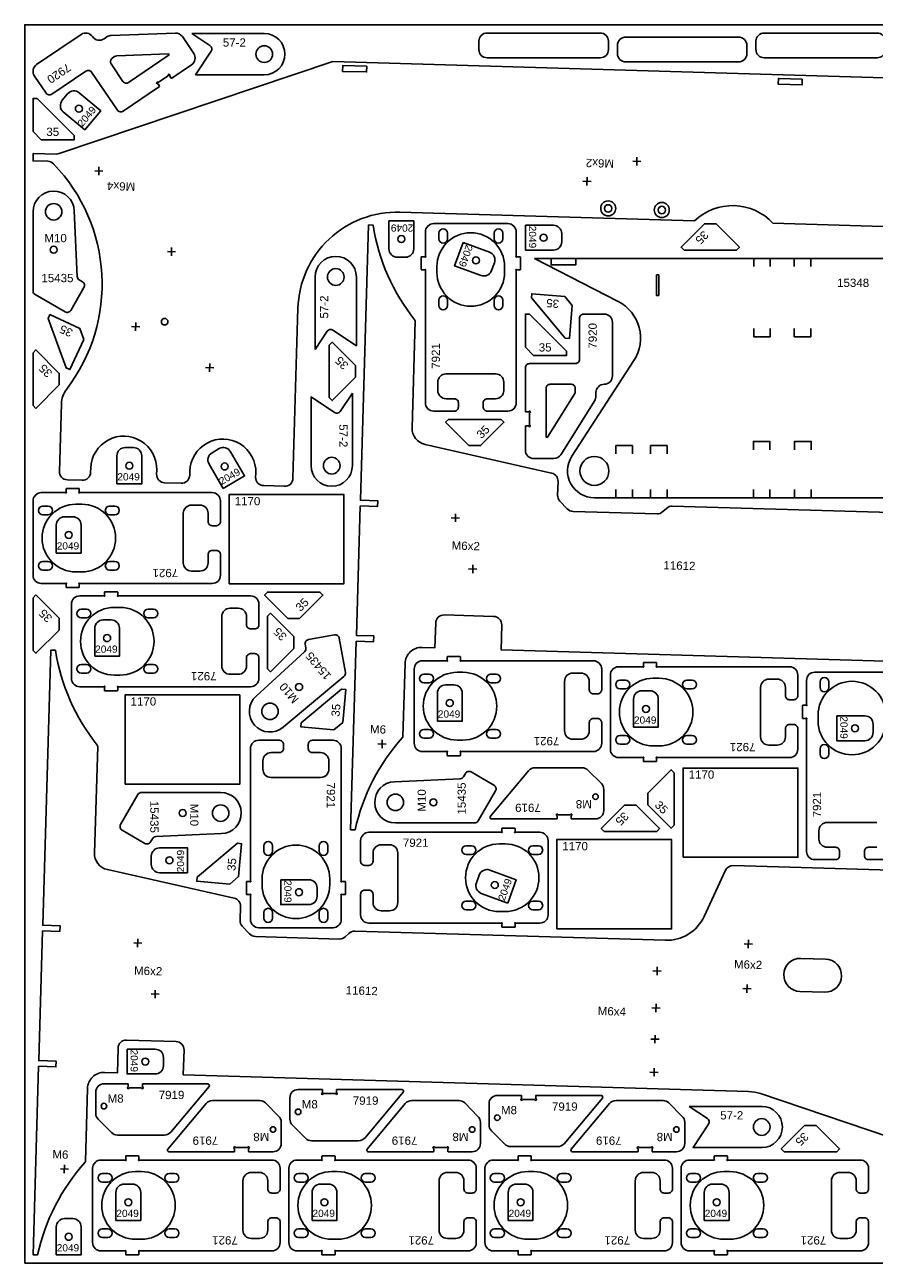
# Model space of a CAD drawing. Header units: millimetres. Extents: x 0 to 3000, y 0 to 1500.
# Tile 1 of 4: x 0 to 1029, y 0 to 1500. Entities that reach past the tile are written whole.
import ezdxf

# ---------------------------------------------------------------- set-up
doc = ezdxf.new("R2010")
doc.units = ezdxf.units.MM
doc.header["$MEASUREMENT"] = 0
for name, color, linetype, true_color in [('CUT_OUTER', 7, 'Continuous', 0xffffff), ('Gravír', 1, 'Continuous', 0xff0000), ('Sheet', 18, 'Continuous', 0x000000)]:
    doc.layers.add(name, color=color, linetype=linetype, true_color=true_color)
doc.styles.add('Arial', font='txt', dxfattribs={"height": 0.2})

msp = doc.modelspace()

# ---------------------------------------------------------------- linework, layer by layer
at = {"color": 7, "true_color": 0xffffff}
for points in [[(190.8, 1485.6, 0.258618), (182.2, 1490), (104.8, 1487.1, 0.140541), (99.5, 1485.4), (96, 1482.9, -0.414214), (82.1, 1485.6, 0.414214), (68.2, 1488.3), (14.4, 1451.8, 0.414214), (11.7, 1437.9), (25.8, 1417.2, 0.414214), (32.7, 1415.9), (74.1, 1443.9, -0.414214), (81, 1442.6), (112.2, 1396.7, 0.414214), (119.1, 1395.3), (163, 1425.1, 0.414214), (163.1, 1425.8), (161.4, 1428.3, 0.317837), (160.9, 1428.5, -1.585786), (161.2, 1430.3, 0.317837), (161.8, 1430.3), (173.5, 1438.3, 0.317837), (173.7, 1438.8, -1.585786), (175.5, 1438.5, 0.317837), (175.5, 1437.9), (177.2, 1435.3, 0.414214), (177.9, 1435.2), (201.9, 1451.5, 0.414214), (204.6, 1465.4)], [(202.2, 1489.4), (224.3, 1474.8, -0.414213), (225.7, 1467.9), (206.8, 1439.4), (290, 1439.4, 1), (290, 1489.4)], [(174.7, 1464.4, -0.270547), (173.8, 1462.6), (125.8, 1430.1, -0.414214), (118.8, 1431.4), (104.5, 1452.5, -0.414214), (105.9, 1459.4), (108.8, 1461.5, -0.140541), (111.4, 1462.3), (173.7, 1464.6, -0.125244)], [(72.7, 1372.7), (92, 1395.7), (65.9, 1417.5, 0.414214), (51.8, 1416.3), (45.4, 1408.6, 0.414214), (46.6, 1394.5)], [(10, 1177.6, 0.267949), (12.5, 1173.3), (48.9, 1152.3, 0.414214), (55.7, 1154.1), (71.7, 1181.8, 0.414214), (69.9, 1188.6), (66, 1190.9, -0.256076), (63.5, 1195), (60, 1274.6, 0.978023), (10, 1273.5)], [(471, 1262.5), (441, 1262.5), (441, 1228.5, 0.414214), (451, 1218.5), (461, 1218.5, 0.414214), (471, 1228.5)], [(585.1, 1032.1, 0.414214), (595.1, 1042.1), (595.1, 1202.2, 0.267949), (594.9, 1202.7, -1.303225), (595.6, 1203.4, 0.267949), (596, 1203.1), (599.6, 1203.1, 0.414214), (600.1, 1203.6), (600.1, 1218.6, 0.414214), (599.6, 1219.1), (596, 1219.1, 0.267949), (595.6, 1218.9, -1.303225), (594.9, 1219.5, 0.267949), (595.1, 1220), (595.1, 1249.1, 0.414214), (585.1, 1259.1), (495.1, 1259.1, 0.414214), (485.1, 1249.1), (485.1, 1220, 0.267949), (485.4, 1219.5, -1.303225), (484.7, 1218.9, 0.267949), (484.3, 1219.1), (480.6, 1219.1, 0.414214), (480.1, 1218.6), (480.1, 1203.6, 0.414214), (480.6, 1203.1), (484.3, 1203.1, 0.267949), (484.7, 1203.4, -1.732051), (485.1, 1202.6), (485.1, 1042.1, 0.414214), (495.1, 1032.1), (520.1, 1032.1, 0.414214), (525.1, 1037.1), (525.1, 1042.1, 0.414214), (520.1, 1047.1), (510.1, 1047.1, -0.414214), (500.1, 1057.1), (500.1, 1067.1, -0.414214), (510.1, 1077.1), (570.1, 1077.1, -0.414214), (580.1, 1067.1), (580.1, 1057.1, -0.414214), (570.1, 1047.1), (560.1, 1047.1, 0.414214), (555.1, 1042.1), (555.1, 1037.1, 0.414214), (560.1, 1032.1)], [(581.1, 1200.1, -1), (499.1, 1200.1), (499.1, 1207.1, -1), (581.1, 1207.1)], [(511.9, 1240.9, -1), (501.4, 1240.9), (501.4, 1247.4, -1), (511.9, 1247.4)], [(578.9, 1240.9, -1), (568.4, 1240.9), (568.4, 1247.4, -1), (578.9, 1247.4)], [(606.2, 1257.1), (606.2, 1227.1), (640.2, 1227.1, 0.414214), (650.2, 1237.1), (650.2, 1247.1, 0.414214), (640.2, 1257.1)], [(530.8, 1236.2), (520.5, 1208), (552.5, 1196.4, 0.414214), (565.3, 1202.3), (568.7, 1211.7, 0.414214), (562.8, 1224.6)], [(351.6, 1106.7), (366.2, 1128.7, -0.414213), (373.2, 1130.1), (401.6, 1111.3), (401.6, 1194.5, 1), (351.6, 1194.5)], [(951.8, 1217.1), (617.3, 1217.1), (718.6, 1164.9, -0.443873), (737.7, 1093.3), (662.5, 977.3, 0.594692), (689.8, 927.1), (1144.8, 927.1, 0.594692), (1172, 977.3), (1096.8, 1093.3, -0.443873), (1115.9, 1164.9), (1217.3, 1217.1)], [(511.9, 1159.9, -1), (501.4, 1159.9), (501.4, 1166.4, -1), (511.9, 1166.4)], [(578.9, 1159.9, -1), (568.4, 1159.9), (568.4, 1166.4, -1), (578.9, 1166.4)], [(640.7, 974.6, 0.258618), (649.2, 979.3), (690.2, 1045, 0.140541), (691.7, 1050.3), (691.7, 1054.6, -0.414214), (701.7, 1064.6, 0.414214), (711.7, 1074.6), (711.7, 1139.6, 0.414214), (701.7, 1149.6), (676.7, 1149.6, 0.414214), (671.7, 1144.6), (671.7, 1094.6, -0.414214), (666.7, 1089.6), (611.2, 1089.6, 0.414214), (606.2, 1084.6), (606.2, 1031.6, 0.414214), (606.7, 1031.1), (609.8, 1031.1, 0.317837), (610.3, 1031.4, -1.585786), (611.6, 1030.1, 0.317837), (611.2, 1029.7), (611.2, 1015.5, 0.317837), (611.6, 1015, -1.585786), (610.3, 1013.8, 0.317837), (609.8, 1014.1), (606.7, 1014.1, 0.414214), (606.2, 1013.6), (606.2, 984.6, 0.414214), (616.2, 974.6)], [(396.7, 1053.8), (382.1, 1031.7, -0.414213), (375.1, 1030.3), (346.7, 1049.2), (346.7, 966, 1), (396.7, 966)], [(632.3, 999.8, -0.270547), (631.2, 1001.6), (631.2, 1059.6, -0.414214), (636.2, 1064.6), (661.7, 1064.6, -0.414214), (666.7, 1059.6), (666.7, 1056, -0.140541), (666, 1053.4), (633, 1000.5, -0.125244)], [(111.6, 943.9), (141.6, 943.9), (141.6, 977.9, 0.414214), (131.6, 987.9), (121.6, 987.9, 0.414214), (111.6, 977.9)], [(240.1, 938.5), (266.1, 953.5), (249.1, 982.9, 0.414214), (235.5, 986.6), (226.8, 981.6, 0.414214), (223.1, 967.9)], [(237, 923.3, 0.414214), (227, 933.3), (66.9, 933.3, 0.267949), (66.4, 933.1, -1.303225), (65.7, 933.8, 0.267949), (66, 934.2), (66, 937.8, 0.414214), (65.5, 938.3), (50.5, 938.3, 0.414214), (50, 937.8), (50, 934.2, 0.267949), (50.2, 933.8, -1.303225), (49.6, 933.1, 0.267949), (49.1, 933.3), (20, 933.3, 0.414214), (10, 923.3), (10, 833.3, 0.414214), (20, 823.3), (49.1, 823.3, 0.267949), (49.6, 823.6, -1.303225), (50.2, 822.9, 0.267949), (50, 822.5), (50, 818.8, 0.414214), (50.5, 818.3), (65.5, 818.3, 0.414214), (66, 818.8), (66, 822.5, 0.267949), (65.7, 822.9, -1.732051), (66.5, 823.3), (227, 823.3, 0.414214), (237, 833.3), (237, 858.3, 0.414214), (232, 863.3), (227, 863.3, 0.414214), (222, 858.3), (222, 848.3, -0.414214), (212, 838.3), (202, 838.3, -0.414214), (192, 848.3), (192, 908.3, -0.414214), (202, 918.3), (212, 918.3, -0.414214), (222, 908.3), (222, 898.3, 0.414214), (227, 893.3), (232, 893.3, 0.414214), (237, 898.3)], [(28.2, 917.1, -1), (28.2, 906.6), (21.8, 906.6, -1), (21.8, 917.1)], [(69, 919.3, -1), (69, 837.3), (62, 837.3, -1), (62, 919.3)], [(109.2, 917.1, -1), (109.2, 906.6), (102.8, 906.6, -1), (102.8, 917.1)], [(38.2, 860.1), (68.2, 860.1), (68.2, 894.1, 0.414214), (58.2, 904.1), (48.2, 904.1, 0.414214), (38.2, 894.1)], [(28.2, 850.1, -1), (28.2, 839.6), (21.8, 839.6, -1), (21.8, 850.1)], [(109.2, 850.1, -1), (109.2, 839.6), (102.8, 839.6, -1), (102.8, 850.1)], [(283.5, 798.3, 0.414214), (273.5, 808.3), (113.4, 808.3, 0.267949), (113, 808.1, -1.303225), (112.3, 808.8, 0.267949), (112.5, 809.2), (112.5, 812.8, 0.414214), (112, 813.3), (97, 813.3, 0.414214), (96.5, 812.8), (96.5, 809.2, 0.267949), (96.8, 808.8, -1.303225), (96.1, 808.1, 0.267949), (95.7, 808.3), (66.5, 808.3, 0.414214), (56.5, 798.3), (56.5, 708.3, 0.414214), (66.5, 698.3), (95.7, 698.3, 0.267949), (96.1, 698.6, -1.303225), (96.8, 697.9, 0.267949), (96.5, 697.5), (96.5, 693.8, 0.414214), (97, 693.3), (112, 693.3, 0.414214), (112.5, 693.8), (112.5, 697.5, 0.267949), (112.3, 697.9, -1.732051), (113, 698.3), (273.5, 698.3, 0.414214), (283.5, 708.3), (283.5, 733.3, 0.414214), (278.5, 738.3), (273.5, 738.3, 0.414214), (268.5, 733.3), (268.5, 723.3, -0.414214), (258.5, 713.3), (248.5, 713.3, -0.414214), (238.5, 723.3), (238.5, 783.3, -0.414214), (248.5, 793.3), (258.5, 793.3, -0.414214), (268.5, 783.3), (268.5, 773.3, 0.414214), (273.5, 768.3), (278.5, 768.3, 0.414214), (283.5, 773.3)], [(74.8, 792.1, -1), (74.8, 781.6), (68.3, 781.6, -1), (68.3, 792.1)], [(115.5, 794.3, -1), (115.5, 712.3), (108.5, 712.3, -1), (108.5, 794.3)], [(155.8, 792.1, -1), (155.8, 781.6), (149.3, 781.6, -1), (149.3, 792.1)], [(84.7, 735.1), (114.7, 735.1), (114.7, 769.1, 0.414214), (104.7, 779.1), (94.7, 779.1, 0.414214), (84.7, 769.1)], [(386.5, 710.8, 0.267949), (388.2, 715.5), (380.9, 756.9, 0.414214), (375.1, 761), (343.6, 755.4, 0.414214), (339.6, 749.6), (340.4, 745.2, -0.256076), (338.8, 740.7), (280.1, 686.8, 0.978023), (313.1, 649.2)], [(74.8, 725.1, -1), (74.8, 714.6), (68.3, 714.6, -1), (68.3, 725.1)], [(155.8, 725.1, -1), (155.8, 714.6), (149.3, 714.6, -1), (149.3, 725.1)], [(698.6, 719.7, 0.414214), (688.6, 729.7), (528.4, 729.7, 0.267949), (528, 729.5, -1.303225), (527.3, 730.2, 0.267949), (527.6, 730.6), (527.6, 734.2, 0.414214), (527.1, 734.7), (512.1, 734.7, 0.414214), (511.6, 734.2), (511.6, 730.6, 0.267949), (511.8, 730.2, -1.303225), (511.1, 729.5, 0.267949), (510.7, 729.7), (481.6, 729.7, 0.414214), (471.6, 719.7), (471.6, 629.7, 0.414214), (481.6, 619.7), (510.7, 619.7, 0.267949), (511.1, 620, -1.303225), (511.8, 619.3, 0.267949), (511.6, 618.9), (511.6, 615.2, 0.414214), (512.1, 614.7), (527.1, 614.7, 0.414214), (527.6, 615.2), (527.6, 618.9, 0.267949), (527.3, 619.3, -1.732051), (528.1, 619.7), (688.6, 619.7, 0.414214), (698.6, 629.7), (698.6, 654.7, 0.414214), (693.6, 659.7), (688.6, 659.7, 0.414214), (683.6, 654.7), (683.6, 644.7, -0.414214), (673.6, 634.7), (663.6, 634.7, -0.414214), (653.6, 644.7), (653.6, 704.7, -0.414214), (663.6, 714.7), (673.6, 714.7, -0.414214), (683.6, 704.7), (683.6, 694.7, 0.414214), (688.6, 689.7), (693.6, 689.7, 0.414214), (698.6, 694.7)], [(936.1, 712.5, 0.414214), (926.1, 722.5), (766, 722.5, 0.267949), (765.5, 722.3, -1.303225), (764.8, 722.9, 0.267949), (765.1, 723.4), (765.1, 727, 0.414214), (764.6, 727.5), (749.6, 727.5, 0.414214), (749.1, 727), (749.1, 723.4, 0.267949), (749.3, 722.9, -1.303225), (748.7, 722.3, 0.267949), (748.2, 722.5), (719.1, 722.5, 0.414214), (709.1, 712.5), (709.1, 622.5, 0.414214), (719.1, 612.5), (748.2, 612.5, 0.267949), (748.7, 612.8, -1.303225), (749.3, 612.1, 0.267949), (749.1, 611.6), (749.1, 608, 0.414214), (749.6, 607.5), (764.6, 607.5, 0.414214), (765.1, 608), (765.1, 611.6, 0.267949), (764.8, 612.1, -1.732051), (765.6, 612.5), (926.1, 612.5, 0.414214), (936.1, 622.5), (936.1, 647.5, 0.414214), (931.1, 652.5), (926.1, 652.5, 0.414214), (921.1, 647.5), (921.1, 637.5, -0.414214), (911.1, 627.5), (901.1, 627.5, -0.414214), (891.1, 637.5), (891.1, 697.5, -0.414214), (901.1, 707.5), (911.1, 707.5, -0.414214), (921.1, 697.5), (921.1, 687.5, 0.414214), (926.1, 682.5), (931.1, 682.5, 0.414214), (936.1, 687.5)], [(489.8, 713.5, -1), (489.8, 703), (483.3, 703, -1), (483.3, 713.5)], [(530.6, 715.7, -1), (530.6, 633.7), (523.6, 633.7, -1), (523.6, 715.7)], [(570.8, 713.5, -1), (570.8, 703), (564.3, 703, -1), (564.3, 713.5)], [(727.3, 706.3, -1), (727.3, 695.8), (720.8, 695.8, -1), (720.8, 706.3)], [(768.1, 708.5, -1), (768.1, 626.5), (761.1, 626.5, -1), (761.1, 708.5)], [(808.3, 706.3, -1), (808.3, 695.8), (801.8, 695.8, -1), (801.8, 706.3)], [(973.5, 697.5, -1), (963, 697.5), (963, 704, -1), (973.5, 704)], [(499.7, 656.5), (529.7, 656.5), (529.7, 690.5, 0.414214), (519.7, 700.5), (509.7, 700.5, 0.414214), (499.7, 690.5)], [(737.2, 649.3), (767.2, 649.3), (767.2, 683.3, 0.414214), (757.2, 693.3), (747.2, 693.3, 0.414214), (737.2, 683.3)], [(1042.7, 656.8, -1), (960.7, 656.8), (960.7, 663.8, -1), (1042.7, 663.8)], [(983.3, 662.9), (983.3, 632.9), (1017.3, 632.9, 0.414214), (1027.3, 642.9), (1027.3, 652.9, 0.414214), (1017.3, 662.9)], [(489.8, 646.5, -1), (489.8, 636), (483.3, 636, -1), (483.3, 646.5)], [(570.8, 646.5, -1), (570.8, 636), (564.3, 636, -1), (564.3, 646.5)], [(283.3, 633.4, 0.414214), (273.3, 623.4), (273.3, 463.2, 0.267949), (273.6, 462.8, -1.303225), (272.9, 462.1, 0.267949), (272.5, 462.4), (268.8, 462.4, 0.414214), (268.3, 461.9), (268.3, 446.9, 0.414214), (268.8, 446.4), (272.5, 446.4, 0.267949), (272.9, 446.6, -1.303225), (273.6, 445.9, 0.267949), (273.3, 445.5), (273.3, 416.4, 0.414214), (283.3, 406.4), (373.3, 406.4, 0.414214), (383.3, 416.4), (383.3, 445.5, 0.267949), (383.1, 445.9, -1.303225), (383.8, 446.6, 0.267949), (384.2, 446.4), (387.8, 446.4, 0.414214), (388.3, 446.9), (388.3, 461.9, 0.414214), (387.8, 462.4), (384.2, 462.4, 0.267949), (383.8, 462.1, -1.732051), (383.3, 462.9), (383.3, 623.4, 0.414214), (373.3, 633.4), (348.3, 633.4, 0.414214), (343.3, 628.4), (343.3, 623.4, 0.414214), (348.3, 618.4), (358.3, 618.4, -0.414214), (368.3, 608.4), (368.3, 598.4, -0.414214), (358.3, 588.4), (298.3, 588.4, -0.414214), (288.3, 598.4), (288.3, 608.4, -0.414214), (298.3, 618.4), (308.3, 618.4, 0.414214), (313.3, 623.4), (313.3, 628.4, 0.414214), (308.3, 633.4)], [(727.3, 639.3, -1), (727.3, 628.8), (720.8, 628.8, -1), (720.8, 639.3)], [(808.3, 639.3, -1), (808.3, 628.8), (801.8, 628.8, -1), (801.8, 639.3)], [(973.5, 616.5, -1), (963, 616.5), (963, 623, -1), (973.5, 623)], [(701.1, 573.9, 0.198912), (698.2, 581), (682, 597.1, 0.198912), (675, 600.1), (617.8, 600.1, 0.221695), (610.1, 596.5), (563.9, 541.4, 0.63707), (565.4, 538.1), (644.1, 538.1, 0.414214), (644.6, 538.6), (644.6, 541.7, 0.317837), (644.3, 542.1, -1.585786), (645.6, 543.4, 0.317837), (646, 543.1), (660.2, 543.1, 0.317837), (660.7, 543.4, -1.585786), (661.9, 542.1, 0.317837), (661.6, 541.7), (661.6, 538.6, 0.414214), (662.1, 538.1), (691.1, 538.1, 0.414214), (701.1, 548.1)], [(544.7, 533.2, 0.267949), (549, 535.7), (570.1, 572.1, 0.414214), (568.2, 579), (540.5, 595, 0.414214), (533.7, 593.1), (531.4, 589.3, -0.256076), (527.3, 586.8), (447.7, 583.2, 0.978023), (448.8, 533.2)], [(141.3, 570.2, 0.267949), (137, 567.7), (116, 531.3, 0.414214), (117.8, 524.5), (145.5, 508.5, 0.414214), (152.3, 510.3), (154.6, 514.2, -0.256076), (158.7, 516.7), (238.3, 520.3, 0.978023), (237.2, 570.2)], [(406.7, 421.9, 0.414214), (416.7, 411.9), (576.8, 411.9, 0.267949), (577.2, 412.2, -1.303225), (577.9, 411.5, 0.267949), (577.7, 411.1), (577.7, 407.4, 0.414214), (578.2, 406.9), (593.2, 406.9, 0.414214), (593.7, 407.4), (593.7, 411.1, 0.267949), (593.4, 411.5, -1.303225), (594.1, 412.2, 0.267949), (594.5, 411.9), (623.7, 411.9, 0.414214), (633.7, 421.9), (633.7, 511.9, 0.414214), (623.7, 521.9), (594.5, 521.9, 0.267949), (594.1, 521.7, -1.303225), (593.4, 522.4, 0.267949), (593.7, 522.8), (593.7, 526.4, 0.414214), (593.2, 526.9), (578.2, 526.9, 0.414214), (577.7, 526.4), (577.7, 522.8, 0.267949), (577.9, 522.4, -1.732051), (577.2, 521.9), (416.7, 521.9, 0.414214), (406.7, 511.9), (406.7, 486.9, 0.414214), (411.7, 481.9), (416.7, 481.9, 0.414214), (421.7, 486.9), (421.7, 496.9, -0.414214), (431.7, 506.9), (441.7, 506.9, -0.414214), (451.7, 496.9), (451.7, 436.9, -0.414214), (441.7, 426.9), (431.7, 426.9, -0.414214), (421.7, 436.9), (421.7, 446.9, 0.414214), (416.7, 451.9), (411.7, 451.9, 0.414214), (406.7, 446.9)], [(289.6, 505.6, -1), (300.1, 505.6), (300.1, 499.1, -1), (289.6, 499.1)], [(356.6, 505.6, -1), (367.1, 505.6), (367.1, 499.1, -1), (356.6, 499.1)], [(197.2, 473), (197.2, 503), (163.2, 503, 0.414214), (153.2, 493), (153.2, 483, 0.414214), (163.2, 473)], [(287.3, 465.4, -1), (369.3, 465.4), (369.3, 458.4, -1), (287.3, 458.4)], [(534.4, 495.2, -1), (534.4, 505.7), (540.9, 505.7, -1), (540.9, 495.2)], [(574.7, 425.9, -1), (574.7, 507.9), (581.7, 507.9, -1), (581.7, 425.9)], [(615.4, 495.2, -1), (615.4, 505.7), (621.9, 505.7, -1), (621.9, 495.2)], [(584.8, 436.3), (595, 464.5), (563.1, 476.2, 0.414214), (550.3, 470.2), (546.9, 460.8, 0.414214), (552.8, 448)], [(310, 464.4), (310, 434.4), (344, 434.4, 0.414214), (354, 444.4), (354, 454.4, 0.414214), (344, 464.4)], [(534.4, 428.2, -1), (534.4, 438.7), (540.9, 438.7, -1), (540.9, 428.2)], [(615.4, 428.2, -1), (615.4, 438.7), (621.9, 438.7, -1), (621.9, 428.2)], [(289.6, 424.6, -1), (300.1, 424.6), (300.1, 418.1, -1), (289.6, 418.1)], [(356.6, 424.6, -1), (367.1, 424.6), (367.1, 418.1, -1), (356.6, 418.1)], [(938.6, 329.2, -1), (939.7, 369.2), (969.7, 368.3, -1), (968.5, 328.3)], [(123.9, 259.2), (123.9, 229.2), (157.9, 229.2, 0.414214), (167.9, 239.2), (167.9, 249.2, 0.414214), (157.9, 259.2)], [(85.9, 181.5, 0.198912), (88.8, 174.4), (105, 158.3, 0.198912), (112.1, 155.3), (169.2, 155.3, 0.221695), (176.9, 158.9), (223.2, 214.1, 0.63707), (221.6, 217.3), (142.9, 217.3, 0.414214), (142.4, 216.8), (142.4, 213.8, 0.317837), (142.7, 213.3, -1.585786), (141.5, 212, 0.317837), (141, 212.3), (126.8, 212.3, 0.317837), (126.4, 212, -1.585786), (125.1, 213.3, 0.317837), (125.4, 213.8), (125.4, 216.8, 0.414214), (124.9, 217.3), (95.9, 217.3, 0.414214), (85.9, 207.3)], [(321, 174.6, 0.198912), (323.9, 167.5), (340, 151.3, 0.198912), (347.1, 148.4), (404.3, 148.4, 0.221695), (412, 152), (458.2, 207.1, 0.63707), (456.7, 210.4), (378, 210.4, 0.414214), (377.5, 209.9), (377.5, 206.8, 0.317837), (377.8, 206.4, -1.585786), (376.5, 205.1, 0.317837), (376.1, 205.4), (361.9, 205.4, 0.317837), (361.4, 205.1, -1.585786), (360.1, 206.4, 0.317837), (360.5, 206.8), (360.5, 209.9, 0.414214), (360, 210.4), (331, 210.4, 0.414214), (321, 200.4)], [(310.6, 170.9, 0.198912), (307.6, 177.9), (291.5, 194.1, 0.198912), (284.4, 197), (227.2, 197, 0.221695), (219.6, 193.4), (173.3, 138.3, 0.63707), (174.8, 135), (253.6, 135, 0.414214), (254.1, 135.5), (254.1, 138.6, 0.317837), (253.7, 139.1, -1.585786), (255, 140.3, 0.317837), (255.5, 140), (269.6, 140, 0.317837), (270.1, 140.3, -1.585786), (271.4, 139.1, 0.317837), (271.1, 138.6), (271.1, 135.5, 0.414214), (271.6, 135), (300.6, 135, 0.414214), (310.6, 145)], [(551.7, 170.9, 0.198912), (548.8, 177.9), (532.7, 194.1, 0.198912), (525.6, 197), (468.4, 197, 0.221695), (460.8, 193.4), (414.5, 138.3, 0.63707), (416, 135), (494.7, 135, 0.414214), (495.2, 135.5), (495.2, 138.6, 0.317837), (494.9, 139.1, -1.585786), (496.2, 140.3, 0.317837), (496.7, 140), (510.8, 140, 0.317837), (511.3, 140.3, -1.585786), (512.6, 139.1, 0.317837), (512.2, 138.6), (512.2, 135.5, 0.414214), (512.7, 135), (541.7, 135, 0.414214), (551.7, 145)], [(562.2, 167.4, 0.198912), (565.1, 160.3), (581.2, 144.2, 0.198912), (588.3, 141.3), (645.5, 141.3, 0.221695), (653.1, 144.8), (699.4, 200, 0.63707), (697.9, 203.3), (619.2, 203.3, 0.414214), (618.7, 202.8), (618.7, 199.7, 0.317837), (619, 199.2, -1.585786), (617.7, 197.9, 0.317837), (617.3, 198.3), (603.1, 198.3, 0.317837), (602.6, 197.9, -1.585786), (601.3, 199.2, 0.317837), (601.7, 199.7), (601.7, 202.8, 0.414214), (601.2, 203.3), (572.2, 203.3, 0.414214), (562.2, 193.3)], [(799.1, 170.9, 0.198912), (796.1, 177.9), (780, 194.1, 0.198912), (772.9, 197), (715.7, 197, 0.221695), (708.1, 193.4), (661.8, 138.3, 0.63707), (663.3, 135), (742.1, 135, 0.414214), (742.6, 135.5), (742.6, 138.6, 0.317837), (742.2, 139.1, -1.585786), (743.5, 140.3, 0.317837), (744, 140), (758.1, 140, 0.317837), (758.6, 140.3, -1.585786), (759.9, 139.1, 0.317837), (759.6, 138.6), (759.6, 135.5, 0.414214), (760.1, 135), (789.1, 135, 0.414214), (799.1, 145)], [(804.6, 190), (826.6, 175.4, -0.414213), (828, 168.4), (809.2, 140), (892.4, 140, 1), (892.4, 190)], [(309.2, 115, 0.414214), (299.2, 125), (139.1, 125, 0.267949), (138.7, 124.7, -1.303225), (138, 125.4, 0.267949), (138.2, 125.9), (138.2, 129.5, 0.414214), (137.7, 130), (122.7, 130, 0.414214), (122.2, 129.5), (122.2, 125.9, 0.267949), (122.5, 125.4, -1.303225), (121.8, 124.7, 0.267949), (121.4, 125), (92.2, 125, 0.414214), (82.2, 115), (82.2, 25, 0.414214), (92.2, 15), (121.4, 15, 0.267949), (121.8, 15.2, -1.303225), (122.5, 14.6, 0.267949), (122.2, 14.1), (122.2, 10.5, 0.414214), (122.7, 10), (137.7, 10, 0.414214), (138.2, 10.5), (138.2, 14.1, 0.267949), (138, 14.6, -1.732051), (138.7, 15), (299.2, 15, 0.414214), (309.2, 25), (309.2, 50, 0.414214), (304.2, 55), (299.2, 55, 0.414214), (294.2, 50), (294.2, 40, -0.414214), (284.2, 30), (274.2, 30, -0.414214), (264.2, 40), (264.2, 100, -0.414214), (274.2, 110), (284.2, 110, -0.414214), (294.2, 100), (294.2, 90, 0.414214), (299.2, 85), (304.2, 85, 0.414214), (309.2, 90)], [(546.8, 115, 0.414214), (536.8, 125), (376.6, 125, 0.267949), (376.2, 124.7, -1.303225), (375.5, 125.4, 0.267949), (375.8, 125.9), (375.8, 129.5, 0.414214), (375.3, 130), (360.3, 130, 0.414214), (359.8, 129.5), (359.8, 125.9, 0.267949), (360, 125.4, -1.303225), (359.3, 124.7, 0.267949), (358.9, 125), (329.8, 125, 0.414214), (319.8, 115), (319.8, 25, 0.414214), (329.8, 15), (358.9, 15, 0.267949), (359.3, 15.2, -1.303225), (360, 14.6, 0.267949), (359.8, 14.1), (359.8, 10.5, 0.414214), (360.3, 10), (375.3, 10, 0.414214), (375.8, 10.5), (375.8, 14.1, 0.267949), (375.5, 14.6, -1.732051), (376.3, 15), (536.8, 15, 0.414214), (546.8, 25), (546.8, 50, 0.414214), (541.8, 55), (536.8, 55, 0.414214), (531.8, 50), (531.8, 40, -0.414214), (521.8, 30), (511.8, 30, -0.414214), (501.8, 40), (501.8, 100, -0.414214), (511.8, 110), (521.8, 110, -0.414214), (531.8, 100), (531.8, 90, 0.414214), (536.8, 85), (541.8, 85, 0.414214), (546.8, 90)], [(784.3, 115, 0.414214), (774.3, 125), (614.1, 125, 0.267949), (613.7, 124.7, -1.303225), (613, 125.4, 0.267949), (613.3, 125.9), (613.3, 129.5, 0.414214), (612.8, 130), (597.8, 130, 0.414214), (597.3, 129.5), (597.3, 125.9, 0.267949), (597.5, 125.4, -1.303225), (596.8, 124.7, 0.267949), (596.4, 125), (567.3, 125, 0.414214), (557.3, 115), (557.3, 25, 0.414214), (567.3, 15), (596.4, 15, 0.267949), (596.8, 15.2, -1.303225), (597.5, 14.6, 0.267949), (597.3, 14.1), (597.3, 10.5, 0.414214), (597.8, 10), (612.8, 10, 0.414214), (613.3, 10.5), (613.3, 14.1, 0.267949), (613, 14.6, -1.732051), (613.8, 15), (774.3, 15, 0.414214), (784.3, 25), (784.3, 50, 0.414214), (779.3, 55), (774.3, 55, 0.414214), (769.3, 50), (769.3, 40, -0.414214), (759.3, 30), (749.3, 30, -0.414214), (739.3, 40), (739.3, 100, -0.414214), (749.3, 110), (759.3, 110, -0.414214), (769.3, 100), (769.3, 90, 0.414214), (774.3, 85), (779.3, 85, 0.414214), (784.3, 90)], [(1021.8, 115, 0.414214), (1011.8, 125), (851.7, 125, 0.267949), (851.2, 124.7, -1.303225), (850.5, 125.4, 0.267949), (850.8, 125.9), (850.8, 129.5, 0.414214), (850.3, 130), (835.3, 130, 0.414214), (834.8, 129.5), (834.8, 125.9, 0.267949), (835, 125.4, -1.303225), (834.4, 124.7, 0.267949), (833.9, 125), (804.8, 125, 0.414214), (794.8, 115), (794.8, 25, 0.414214), (804.8, 15), (833.9, 15, 0.267949), (834.4, 15.2, -1.303225), (835, 14.6, 0.267949), (834.8, 14.1), (834.8, 10.5, 0.414214), (835.3, 10), (850.3, 10, 0.414214), (850.8, 10.5), (850.8, 14.1, 0.267949), (850.5, 14.6, -1.732051), (851.3, 15), (1011.8, 15, 0.414214), (1021.8, 25), (1021.8, 50, 0.414214), (1016.8, 55), (1011.8, 55, 0.414214), (1006.8, 50), (1006.8, 40, -0.414214), (996.8, 30), (986.8, 30, -0.414214), (976.8, 40), (976.8, 100, -0.414214), (986.8, 110), (996.8, 110, -0.414214), (1006.8, 100), (1006.8, 90, 0.414214), (1011.8, 85), (1016.8, 85, 0.414214), (1021.8, 90)], [(100.5, 108.7, -1), (100.5, 98.2), (94, 98.2, -1), (94, 108.7)], [(141.2, 111, -1), (141.2, 29), (134.2, 29, -1), (134.2, 111)], [(181.5, 108.7, -1), (181.5, 98.2), (175, 98.2, -1), (175, 108.7)], [(338, 108.7, -1), (338, 98.2), (331.5, 98.2, -1), (331.5, 108.7)], [(378.8, 111, -1), (378.8, 29), (371.8, 29, -1), (371.8, 111)], [(419, 108.7, -1), (419, 98.2), (412.5, 98.2, -1), (412.5, 108.7)], [(575.5, 108.7, -1), (575.5, 98.2), (569, 98.2, -1), (569, 108.7)], [(616.3, 111, -1), (616.3, 29), (609.3, 29, -1), (609.3, 111)], [(656.5, 108.7, -1), (656.5, 98.2), (650, 98.2, -1), (650, 108.7)], [(813, 108.7, -1), (813, 98.2), (806.5, 98.2, -1), (806.5, 108.7)], [(853.8, 111, -1), (853.8, 29), (846.8, 29, -1), (846.8, 111)], [(894, 108.7, -1), (894, 98.2), (887.5, 98.2, -1), (887.5, 108.7)], [(110.4, 51.8), (140.4, 51.8), (140.4, 85.8, 0.414214), (130.4, 95.8), (120.4, 95.8, 0.414214), (110.4, 85.8)], [(347.9, 51.8), (377.9, 51.8), (377.9, 85.8, 0.414214), (367.9, 95.8), (357.9, 95.8, 0.414214), (347.9, 85.8)], [(585.4, 51.8), (615.4, 51.8), (615.4, 85.8, 0.414214), (605.4, 95.8), (595.4, 95.8, 0.414214), (585.4, 85.8)], [(822.9, 51.8), (852.9, 51.8), (852.9, 85.8, 0.414214), (842.9, 95.8), (832.9, 95.8, 0.414214), (822.9, 85.8)], [(38.2, 10), (68.2, 10), (68.2, 44, 0.414214), (58.2, 54), (48.2, 54, 0.414214), (38.2, 44)], [(100.5, 41.7, -1), (100.5, 31.2), (94, 31.2, -1), (94, 41.7)], [(181.5, 41.7, -1), (181.5, 31.2), (175, 31.2, -1), (175, 41.7)], [(338, 41.7, -1), (338, 31.2), (331.5, 31.2, -1), (331.5, 41.7)], [(419, 41.7, -1), (419, 31.2), (412.5, 31.2, -1), (412.5, 41.7)], [(575.5, 41.7, -1), (575.5, 31.2), (569, 31.2, -1), (569, 41.7)], [(656.5, 41.7, -1), (656.5, 31.2), (650, 31.2, -1), (650, 41.7)], [(813, 41.7, -1), (813, 31.2), (806.5, 31.2, -1), (806.5, 41.7)], [(894, 41.7, -1), (894, 31.2), (887.5, 31.2, -1), (887.5, 41.7)]]:
    msp.add_lwpolyline(points, format="xyb", close=True, dxfattribs=at)
for points in [[(1040.9, 1435.7), (373.2, 1455.5), (41.5, 1343.9, -0.088784), (38.1, 1343.4), (10.3, 1344.2), (10, 1335.2), (27.9, 1334.7, -0.195996), (34.8, 1331.6, -0.370573), (50.5, 1058.4, 0.156999), (44.3, 1041), (41.9, 959.1, 0.414214), (51.6, 948.8), (69.4, 948.3, 0.414214), (79.7, 958), (79.9, 963, -1), (159.8, 960.6), (159.7, 955.6, 0.414214), (169.4, 945.3), (189.4, 944.7, 0.414214), (199.7, 954.4), (199.8, 959.4, -1), (279.8, 957), (279.6, 952, 0.414214), (289.3, 941.8), (314.5, 941, 0.414214), (324.8, 950.7), (330.8, 1156.6, -0.414214), (454.3, 1273), (811.1, 1262.4, -0.421053), (906, 1259.6), (1106.4, 1253.7, -0.094015)], [(1160.4, 905.9), (784.1, 917, 0.198912), (777, 914.3), (772.7, 910.3, -0.198912), (765.6, 907.6), (663.9, 910.6, -0.198912), (656.9, 913.7), (648, 923.1, -0.198912), (645.3, 930.3), (645.8, 947, 0.359037), (638, 957), (484.7, 991.6, -0.359037), (469.1, 1011.7), (472.9, 1140.9, 0.177176), (472.5, 1142.2, -0.128909), (421.7, 1257.3), (416.3, 1257.5), (406.4, 924.2), (427.4, 923.6), (427.2, 916.6), (406.2, 917.2), (401.6, 760.3), (422.6, 759.7), (422.4, 752.7), (401.4, 753.3), (394.6, 525), (400, 524.8, -0.128983), (457.5, 636.8, 0.177145), (458, 638.1), (460.6, 726.5, -0.414214), (481.2, 745.9), (496.7, 745.5), (497.6, 775.5, -0.414214), (507.9, 785.2), (567.8, 783.4, -0.414214), (577.5, 773.1), (576.7, 743.1), (1261.2, 722.8, -0.074313)], [(1172.9, 472.3), (858, 481.7, 0.2997), (848.7, 475.9), (822.6, 419.9, -0.2997), (775.8, 391.1), (399.5, 402.2, 0.198912), (392.4, 399.5), (388.1, 395.5, -0.198912), (380.9, 392.7), (279.3, 395.8, -0.198912), (272.3, 398.9), (263.4, 408.3, -0.198912), (260.7, 415.5), (261.2, 432.1, 0.359037), (253.4, 442.2), (100, 476.7, -0.359037), (84.4, 496.8), (88.3, 626.1, 0.177176), (87.8, 627.4, -0.128909), (37.1, 742.5), (31.7, 742.6), (21.8, 409.4), (42.8, 408.8), (42.6, 401.8), (21.6, 402.4), (17, 245.5), (38, 244.8), (37.8, 237.8), (16.8, 238.5), (10, 10.2), (15.4, 10, -0.128983), (72.9, 122, 0.177145), (73.4, 123.2), (76, 211.7, -0.414214), (96.6, 231.1), (112.1, 230.6), (113, 260.6, -0.414214), (123.3, 270.3), (183.2, 268.5, -0.414214), (192.9, 258.3), (192, 228.3), (876.5, 208, -0.074313), (891.1, 205.4), (1281.9, 73.1, 0.074313)], [(1046.7, 715.8), (956.7, 715.8, 0.414214), (946.7, 705.8), (946.7, 676.6, 0.267949), (947, 676.2, -1.303225), (946.3, 675.5, 0.267949), (945.8, 675.8), (942.2, 675.8, 0.414214), (941.7, 675.3), (941.7, 660.3, 0.414214), (942.2, 659.8), (945.8, 659.8, 0.267949), (946.3, 660, -1.732051), (946.7, 659.3), (946.7, 498.8, 0.414214), (956.7, 488.8), (981.7, 488.8, 0.414214), (986.7, 493.8), (986.7, 498.8, 0.414214), (981.7, 503.8), (971.7, 503.8, -0.414214), (961.7, 513.8), (961.7, 523.8, -0.414214), (971.7, 533.8), (1031.7, 533.8, -0.414214)], [(1031.7, 503.8), (1021.7, 503.8, 0.414214), (1016.7, 498.8), (1016.7, 493.8, 0.414214), (1021.7, 488.8), (1046.7, 488.8, 0.414214)]]:
    msp.add_lwpolyline(points, format="xyb", dxfattribs=at)
for points in [[(414.1, 1449.8), (413.9, 1442.8), (384.9, 1443.6), (385.1, 1450.6)], [(941.5, 1434.2), (941.3, 1427.2), (912.4, 1428), (912.6, 1435)], [(10, 1370.7), (20, 1360.7), (60, 1360.7), (60, 1365.7), (15, 1410.7), (10, 1410.7)], [(837.2, 1258.9), (823.1, 1258.9), (794.8, 1230.6), (798.3, 1227.1), (862, 1227.1), (865.5, 1230.6)], [(663, 1160), (653.9, 1170.8), (614, 1174.3), (613.6, 1169.3), (654.5, 1120.6), (659.5, 1120.1)], [(71.6, 1118.7), (66.7, 1132), (30.5, 1148.9), (28.4, 1144.3), (50.1, 1084.5), (54.7, 1082.4)], [(606.2, 1109.6), (616.2, 1099.6), (656.2, 1099.6), (656.2, 1104.6), (611.2, 1149.6), (606.2, 1149.6)], [(400.5, 1073.1), (400.5, 1087.2), (372.3, 1115.5), (368.7, 1112), (368.7, 1048.4), (372.3, 1044.8)], [(41.8, 1063.7), (41.8, 1077.8), (13.5, 1106.1), (10, 1102.6), (10, 1038.9), (13.5, 1035.4)], [(537.8, 990.3), (551.9, 990.3), (580.2, 1018.6), (576.7, 1022.1), (513.1, 1022.1), (509.5, 1018.6)], [(247.5, 822.9), (386.5, 822.9), (386.5, 931), (247.5, 931)], [(318.7, 781), (332.8, 781), (361.1, 809.3), (357.5, 812.8), (293.9, 812.8), (290.4, 809.3)], [(41.8, 766.9), (41.8, 781.1), (13.5, 809.4), (10, 805.8), (10, 742.2), (13.5, 738.7)], [(325.9, 744.7), (325.9, 758.9), (297.6, 787.2), (294, 783.6), (294, 720), (297.6, 716.4)], [(374.3, 646), (385.1, 655.1), (388.6, 694.9), (383.6, 695.4), (334.9, 654.4), (334.4, 649.5)], [(121.4, 580.2), (260.4, 580.2), (260.4, 688.3), (121.4, 688.3)], [(754.4, 569.3), (754.4, 555.2), (782.7, 526.9), (786.2, 530.4), (786.2, 594.1), (782.7, 597.6)], [(797.2, 491.7), (936.2, 491.7), (936.2, 599.8), (797.2, 599.8)], [(740.5, 554.9), (726.4, 554.9), (698.1, 526.6), (701.6, 523.1), (765.2, 523.1), (768.8, 526.6)], [(644.2, 405), (783.2, 405), (783.2, 513.1), (644.2, 513.1)], [(248.2, 459.2), (259, 468.3), (262.5, 508.1), (257.5, 508.6), (208.8, 467.6), (208.3, 462.7)], [(958.4, 166.8), (944.3, 166.8), (916, 138.5), (919.5, 135), (983.2, 135), (986.7, 138.5)]]:
    msp.add_lwpolyline(points, close=True, dxfattribs=at)
at = {"color": 1, "true_color": 0xff0000}
for points in [[(667.3, 1217.1), (667.3, 1209.1), (637.3, 1209.1), (637.3, 1217.1)], [(882.8, 1217.1), (882.8, 1207.1)], [(902.8, 1217.1), (902.8, 1207.1)], [(931.8, 1217.1), (931.8, 1207.1)], [(951.8, 1217.1), (951.8, 1207.1)], [(882.8, 1132.1), (882.8, 1122.1), (902.8, 1122.1), (902.8, 1132.1)], [(931.8, 1132.1), (931.8, 1122.1), (951.8, 1122.1), (951.8, 1132.1)], [(715.8, 980.4), (715.8, 990.4), (735.8, 990.4), (735.8, 980.4)], [(757.8, 980.4), (757.8, 990.4), (777.8, 990.4), (777.8, 980.4)], [(882.3, 985.3), (882.3, 995.3), (902.3, 995.3), (902.3, 985.3)], [(932.3, 985.3), (932.3, 995.3), (952.3, 995.3), (952.3, 985.3)], [(715.8, 927.1), (715.8, 937.1)], [(735.8, 927.1), (735.8, 937.1)], [(757.8, 927.1), (757.8, 937.1)], [(777.8, 927.1), (777.8, 937.1)], [(882.3, 927.1), (882.3, 937.1)], [(902.3, 927.1), (902.3, 937.1)], [(932.3, 927.1), (932.3, 937.1)], [(952.3, 927.1), (952.3, 937.1)]]:
    msp.add_lwpolyline(points, dxfattribs=at)
msp.add_lwpolyline([(764.8, 1197.1), (767.8, 1197.1), (767.8, 1172.1), (764.8, 1172.1)], close=True, dxfattribs=at)
at = {"color": 7, "true_color": 0xffffff}
for centre, radius in [((290, 1464.4), 10.1), ((65.5, 1398.3), 4.25), ((35, 1273.5), 10), ((706.5, 1277.6), 4.5), ((771.4, 1275.6), 4.5), ((628.2, 1242.1), 4.25), ((35, 1227.5), 4.25), ((456, 1240.5), 4.25), ((546.3, 1214.6), 4.25), ((376.6, 1194.5), 10.1), ((169.4, 1140.4), 4), ((371.7, 966), 10.1), ((689.8, 959.6), 17.5), ((126.6, 965.9), 4.25), ((242.1, 965), 4.25), ((53.2, 882.1), 4.25), ((99.7, 757.1), 4.25), ((332.2, 697.9), 4.25), ((297, 668.4), 10), ((514.7, 678.5), 4.25), ((752.2, 671.3), 4.25), ((1005.3, 647.9), 4.25), ((237.2, 545.2), 10), ((448.8, 558.2), 10), ((494.8, 558.2), 4.25), ((691.1, 565.1), 3.4), ((191.2, 545.2), 4.25), ((175.2, 488), 4.25), ((332, 449.4), 4.25), ((569.2, 458), 4.25), ((145.9, 244.2), 4.25), ((95.9, 190.3), 3.4), ((331, 183.4), 3.4), ((300.6, 162), 3.4), ((541.7, 162), 3.4), ((572.2, 176.3), 3.4), ((789.1, 162), 3.4), ((892.4, 165), 10.1), ((125.4, 73.8), 4.25), ((362.9, 73.8), 4.25), ((600.4, 73.8), 4.25), ((837.9, 73.8), 4.25), ((53.2, 32), 4.25)]:
    msp.add_circle(centre, radius, dxfattribs=at)
at = {"layer": 'CUT_OUTER', "color": 7, "true_color": 0xffffff}
for points in [[(549.9, 1470, 0.414214), (559.9, 1460), (696.8, 1460, 0.414214), (706.8, 1470), (706.8, 1480, 0.414214), (696.8, 1490), (559.9, 1490, 0.414214), (549.9, 1480)], [(717.7, 1465, 0.414214), (727.7, 1455), (864.5, 1455, 0.414214), (874.5, 1465), (874.5, 1475, 0.414214), (864.5, 1485), (727.7, 1485, 0.414214), (717.7, 1475)], [(885.4, 1470, 0.414214), (895.4, 1460), (1032.2, 1460, 0.414214), (1042.2, 1470), (1042.2, 1480, 0.414214), (1032.2, 1490), (895.4, 1490, 0.414214), (885.4, 1480)]]:
    msp.add_lwpolyline(points, format="xyb", close=True, dxfattribs=at)
at = {"layer": 'Gravír', "color": 1, "true_color": 0xff0000}
for points in [[(741.3, 1339.5), (741, 1329.6)], [(84.7, 1323), (94.7, 1322.7)], [(89.8, 1327.8), (89.5, 1317.8)], [(736.2, 1334.7), (746.2, 1334.4)], [(675.7, 1310.5), (685.7, 1310.2)], [(680.9, 1315.3), (680.6, 1305.3)], [(177.8, 1230.2), (177.5, 1220.2)], [(172.7, 1225.3), (182.7, 1225)], [(129.2, 1134.6), (139.2, 1134.3)], [(134.3, 1139.4), (134.1, 1129.4)], [(218.8, 1084.9), (228.8, 1084.6)], [(223.9, 1089.8), (223.6, 1079.8)], [(526.5, 902.6), (516.5, 902.9)], [(521.4, 897.8), (521.7, 907.8)], [(547.5, 840.6), (537.5, 840.9)], [(542.4, 835.8), (542.7, 845.8)], [(432.6, 623.9), (432.9, 633.9)], [(437.7, 628.8), (427.7, 629.1)], [(136.7, 383), (137, 392.9)], [(876.1, 381.6), (876.4, 391.6)], [(141.9, 387.8), (131.9, 388.1)], [(881.2, 386.4), (871.2, 386.7)], [(770.7, 353.7), (760.7, 354)], [(765.6, 348.9), (765.9, 358.9)], [(157.8, 320.9), (158.1, 330.9)], [(879.6, 332.5), (869.6, 332.8)], [(874.5, 327.6), (874.8, 337.6)], [(162.9, 325.8), (152.9, 326.1)], [(769.4, 309), (759.4, 309.3)], [(764.3, 304.1), (764.6, 314.1)], [(768.3, 271.2), (758.3, 271.5)], [(763.1, 266.4), (763.4, 276.4)], [(767.1, 231.2), (757.1, 231.5)], [(762, 226.4), (762.2, 236.4)], [(53.1, 113.9), (43.1, 114.2)], [(47.9, 109.1), (48.2, 119.1)]]:
    msp.add_lwpolyline(points, dxfattribs=at)
for centre in [(706.5, 1277.6), (771.4, 1275.6)]:
    msp.add_circle(centre, 9.12, dxfattribs=at)
at = {"layer": 'Sheet', "color": 18, "true_color": 0x000000}
msp.add_lwpolyline([(0, 0), (3000, 0), (3000, 1500), (0, 1500)], close=True, dxfattribs=at)

# ---------------------------------------------------------------- texts
at = {"color": 1, "true_color": 0xff0000, "insert": (983.7, 1182.3), "char_height": 10, "attachment_point": 7, "style": 'Arial'}
msp.add_mtext('15348', dxfattribs=at)
at = {"layer": 'Gravír', "color": 1, "true_color": 0xff0000, "attachment_point": 7, "style": 'Arial'}
for s, insert, char_height in [('57-2', (239.8, 1473.4), 10), ('35', (26.1, 1365.2), 10), ('M10', (23.7, 1236.5), 10), ('15435', (20.1, 1188.1), 10), ('35', (622.4, 1104.1), 10), ('2049', (112.1, 948), 8.75), ('1170', (254.2, 917.9), 10), ('2049', (38.7, 864.3), 8.75), ('2049', (85.2, 739.3), 8.75), ('1170', (128.1, 675.3), 10), ('2049', (500.2, 660.7), 8.75), ('2049', (737.7, 653.4), 8.75), ('1170', (803.9, 586.7), 10), ('7921', (457.9, 504.2), 10), ('1170', (650.9, 500), 10), ('7919', (162.2, 198.7), 10), ('M8', (100.3, 194.4), 10), ('M8', (335.4, 187.4), 10), ('7919', (397.2, 191.8), 10), ('7919', (638.4, 184.6), 10), ('M8', (576.6, 180.3), 10), ('57-2', (842.1, 174), 10), ('2049', (110.9, 55.9), 8.75), ('2049', (348.4, 55.9), 8.75), ('2049', (585.9, 55.9), 8.75), ('2049', (823.4, 55.9), 8.75), ('2049', (38.7, 14.2), 8.75)]:
    msp.add_mtext(s, dxfattribs=dict(at, insert=insert, char_height=char_height))
for s, insert, char_height, rotation in [('7920', (51.4, 1454), 10, 214.1455), ('2049', (69.8, 1375.7), 8.75, 50), ('M6x2', (713.7, 1336.8), 10, 178.3038), ('M6x4', (133.9, 1308.9), 10, 178.3038), ('2049', (470.5, 1258.3), 8.75, 180), ('2049', (610.4, 1256.6), 8.75, 270), ('35', (821.9, 1251.4), 10, 225), ('2049', (534.5, 1234.3), 8.75, 250), ('57-2', (367.6, 1144.2), 10, 90), ('35', (647.4, 1166.9), 10, 175), ('35', (59.3, 1130.5), 10, 155), ('7920', (692.8, 1107.7), 10, 90), ('7921', (502.9, 1083.3), 10, 90), ('35', (393, 1088.4), 10, 135), ('35', (34.3, 1079), 10, 135), ('57-2', (380.7, 1016.2), 10, 270), ('35', (553.1, 997.8), 10, 45), ('2049', (238.5, 942.3), 8.75, 30), ('M6x2', (516.8, 864.3), 10, 358.3038), ('11612', (773.2, 840.4), 10, 358.3038), ('7921', (185.8, 841.1), 10, 180), ('35', (334, 788.5), 10, 45), ('35', (34.3, 782.3), 10, 135), ('35', (318.3, 760), 10, 135), ('15435', (372, 711.8), 10, 130), ('7921', (232.3, 716.1), 10, 180), ('M10', (332.6, 683.4), 10, 130), ('35', (381.2, 661.6), 10, 85), ('2049', (987.5, 662.4), 8.75, 270), ('M6', (417.9, 641.8), 10, 358.3038), ('7921', (647.4, 637.5), 10, 180), ('7921', (884.9, 630.3), 10, 180), ('7921', (365.6, 582.2), 10, 270), ('M10', (485.8, 546.9), 10, 90), ('15435', (534.2, 543.4), 10, 90), ('15435', (151.8, 560.1), 10, 270), ('M10', (200.2, 556.6), 10, 270), ('M8', (686.7, 561), 10, 180), ('35', (761.9, 554), 10, 315), ('7921', (964.5, 540), 10, 90), ('7919', (624.9, 556.7), 10, 180), ('35', (725.2, 547.4), 10, 225), ('2049', (193.1, 473.5), 8.75, 90), ('35', (255.1, 474.8), 10, 85), ('2049', (581.1, 438.2), 8.75, 70), ('2049', (314.1, 464), 8.75, 270), ('M6x2', (132.2, 349.4), 10, 358.3038), ('M6x2', (858.7, 357.1), 10, 358.3038), ('11612', (388.5, 325.6), 10, 358.3038), ('M6x4', (693.7, 300.5), 10, 358.3038), ('2049', (128, 258.8), 8.75, 270), ('7919', (234.3, 153.6), 10, 180), ('M8', (296.1, 158), 10, 180), ('7919', (475.5, 153.6), 10, 180), ('M8', (537.3, 158), 10, 180), ('7919', (722.8, 153.6), 10, 180), ('M8', (784.6, 158), 10, 180), ('35', (943.1, 159.3), 10, 225), ('M6', (33.3, 126.9), 10, 358.3038), ('7921', (258, 32.8), 10, 180), ('7921', (495.6, 32.8), 10, 180), ('7921', (733.1, 32.8), 10, 180), ('7921', (970.6, 32.8), 10, 180)]:
    msp.add_mtext(s, dxfattribs=dict(at, insert=insert, char_height=char_height, rotation=rotation))

doc.saveas('drawing.dxf')
